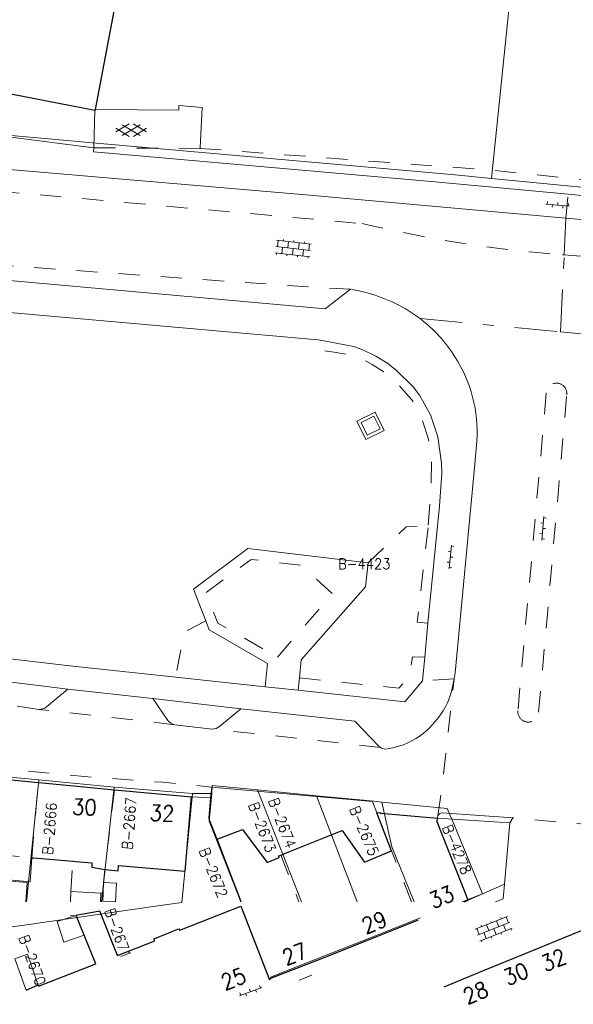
# Model space of a CAD drawing. Header units: metres. Extents: x 132072 to 132715, y 517419 to 517799.
# Tile 24 of 29: x 132571 to 132624, y 517419 to 517512. Entities that reach past the tile are written whole.
import ezdxf
from ezdxf.enums import TextEntityAlignment as Align
from ezdxf.lldxf.tags import DXFTag

# ---------------------------------------------------------------- set-up
doc = ezdxf.new("R2010")
doc.units = ezdxf.units.M
doc.header["$MEASUREMENT"] = 0
doc.linetypes.add('NLCS-HIDDEN', pattern=[4, 2, -2])
doc.linetypes.add('XX-HART', pattern=[13, 4, -2, 1, -2, 4])
for name, color, linetype, lineweight in [('GBKN BIJGEBOUW', 252, 'Continuous', 13), ('GBKN HOOFDGEBOUW', 250, 'Continuous', 25), ('GBKN HUISNUMMER', 252, 'Continuous', 13), ('GBKN KANT FUNCTIEVERSCHIL WEG', 252, 'NLCS-HIDDEN', 13), ('GBKN KANT GESLOTEN VERHARDING', 252, 'Continuous', 13), ('GBKN KANT GESLOTEN VERHARDING EIGEN TERREIN', 252, 'Continuous', 13), ('GBKN KANT OPEN VERHARDING', 252, 'Continuous', 13), ('GBKN KANT OPEN VERHARDING WEG', 252, 'NLCS-HIDDEN', 13), ('GBKN KANT VERHARDING OVERIG', 252, 'Continuous', 13), ('GBKN KANT WEGVAK FUNCTIEVERSCHIL', 252, 'NLCS-HIDDEN', 13), ('GBKN KANT WEGVAK HULPLIJN', 252, 'XX-HART', 13), ('GBKN KANT WEGVAK OPEN VERHARDING', 252, 'Continuous', 13), ('GBKN KUNSTWERK INWENDIGE LIJN', 252, 'Continuous', 13), ('GBKN LUIFEL', 252, 'NLCS-HIDDEN', 13), ('GBKN SCHUUR', 252, 'Continuous', 13), ('GBKN TERREINAFSCHEIDING', 252, 'NLCS-HIDDEN', 13), ('GBKN TUSSENMUUR', 252, 'NLCS-HIDDEN', 13), ('GBKN VERHARDINGSSYMBOOL', 252, 'Continuous', 13), ('GBKN VLAKAFSLUITING BEHEER GROEN', 252, 'NLCS-HIDDEN', 13), ('GBKN VLAKAFSLUITING BEHEER WEGEN', 252, 'NLCS-HIDDEN', 13), ('GRENS BAG PAND PLANTOPOGRAFIE VERBOUWING', 252, 'Continuous', 13), ('KADASTER PERCEELNUMMER', 32, 'Continuous', 13), ('KADASTER PERCEELSGRENS', 32, 'KG-KADASTRAAL', 13), ('WOZ TUSSENMUUR VERDIEPING0', 252, 'NLCS-HIDDEN', 13)]:
    doc.layers.add(name, color=color, linetype=linetype, lineweight=lineweight)
doc.styles.add('Style-STANDARD', font='STANDARD.shx')
tags = doc.linetypes.add('KG-KADASTRAAL', pattern='A,5.5,-2,["K",Standard,S=1.8,R=0,X=0,Y=-0.9],-2,5.5,-2,[5,NLCS.SHX,S=0.75,R=0,X=0,Y=0],-2', length=19).pattern_tags.tags
tags[6] = DXFTag(74, 10)

# ---------------------------------------------------------------- blocks, each defined once
blk = doc.blocks.new('GV6')
at = {"layer": 'GBKN VERHARDINGSSYMBOOL'}
for p, q in [((0.001014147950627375, -0.00337590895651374), (0.02599999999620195, 0.01199999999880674)), ((0.001014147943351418, 0.003375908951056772), (0.02608343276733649, -0.01205134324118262)), ((0.01318169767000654, -0.01009098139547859), (0.04681830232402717, 0.01009098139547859)), ((0.01318169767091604, 0.01009098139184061), (0.04681830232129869, -0.0100909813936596)), ((0.03399999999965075, 0.01200000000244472), (0.05898585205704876, -0.003375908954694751)), ((0.03399999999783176, -0.01199999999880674), (0.05898585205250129, 0.003375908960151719))]:
    blk.add_line(p, q, dxfattribs=at)
blk = doc.blocks.new('OV6')
at = {"layer": 'GBKN VERHARDINGSSYMBOOL'}
for p, q in [((0, 9.094947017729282e-13), (0.04500000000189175, 0)), ((0.002500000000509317, 2.728484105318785e-12), (0.002500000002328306, 0.005000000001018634)), ((0.0224999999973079, 1.818989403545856e-12), (0.02249999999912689, 0.005000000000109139)), ((0.03249999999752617, 4.547473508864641e-12), (0.03249999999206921, -0.005000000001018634)), ((0.04250000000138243, -2.728484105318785e-12), (0.04250000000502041, 0.005000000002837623)), ((0.01249999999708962, -9.094947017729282e-13), (0.01249999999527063, -0.005000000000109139))]:
    blk.add_line(p, q, dxfattribs=at)
blk = doc.blocks.new('OV4')
at = {"layer": 'GBKN VERHARDINGSSYMBOOL'}
for p, q in [((9.094947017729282e-13, 0.0120000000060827), (0.06599999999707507, 0.01200000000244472)), ((0, 0), (0.06599999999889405, 3.637978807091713e-12)), ((0.002999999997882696, 0.01200000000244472), (0.002999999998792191, 5.456968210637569e-12)), ((0.01300000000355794, 0.01500000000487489), (0.01300000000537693, 0.01199999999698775)), ((0.01299999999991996, 1.818989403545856e-12), (0.01300000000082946, -0.01199999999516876)), ((0.02300000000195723, 0.0120000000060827), (0.02300000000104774, 0)), ((0.03299999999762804, 0.01500000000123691), (0.03299999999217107, 0.01199999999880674)), ((0.0330000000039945, 3.637978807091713e-12), (0.03300000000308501, -0.01200000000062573)), ((0.04300000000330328, 0.01199999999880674), (0.04299999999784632, 3.637978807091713e-12)), ((0.05300000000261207, 0.01500000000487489), (0.0529999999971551, 0.01200000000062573)), ((0.05299999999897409, 1.818989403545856e-12), (0.0529999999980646, -0.01200000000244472)), ((0.06299999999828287, 0.01199999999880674), (0.06300000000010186, 0)), ((1.818989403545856e-12, -0.01199999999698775), (0.06600000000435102, -0.01200000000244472)), ((0.003000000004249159, -0.01200000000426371), (0.00300000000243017, -0.01499999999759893)), ((0.02300000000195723, -0.01199999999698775), (0.02299999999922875, -0.01499999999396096)), ((0.04299999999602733, -0.01200000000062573), (0.0430000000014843, -0.01499999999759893)), ((0.06300000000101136, -0.01199999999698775), (0.06300000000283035, -0.01500000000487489))]:
    blk.add_line(p, q, dxfattribs=at)

msp = doc.modelspace()

# ---------------------------------------------------------------- linework, layer by layer
at = {"layer": 'GBKN BIJGEBOUW', "flags": 128}
for points in [[(132571.921, 517430.516), (132568.124, 517430.801)], [(132571.7928188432, 517428.6764794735), (132571.921, 517430.516)]]:
    msp.add_lwpolyline(points, dxfattribs=at)
at = {"layer": 'GBKN HOOFDGEBOUW', "flags": 128}
for points in [[(132578.387, 517503.606), (132583.081, 517528.399)], [(132570.363, 517505.111), (132578.305, 517503.556)], [(132578.305, 517503.556), (132578.375, 517503.542), (132578.387, 517503.606)], [(132565.961, 517440.656), (132572.97, 517439.955)], [(132572.97, 517439.955), (132573.059, 517439.946)], [(132573.059, 517439.946), (132580.172, 517439.268)], [(132579.263, 517431.726), (132580.523, 517431.599), (132580.555, 517432.109), (132586.862, 517431.571), (132587.463, 517438.599)], [(132580.172, 517439.268), (132587.463, 517438.599)], [(132604.982, 517437.087), (132605.346, 517437.129), (132605.353, 517437.069)], [(132606.389, 517433.489), (132604.982, 517437.087)], [(132605.353, 517437.069), (132610.738, 517436.576)], [(132613.634, 517428.822), (132610.697, 517436.231), (132610.738, 517436.576)], [(132589.884, 517434.592), (132592.3, 517435.502), (132594.606, 517432.395), (132595.769, 517432.865), (132595.71, 517433.014), (132595.919, 517433.098)], [(132596.678, 517433.403), (132601.705, 517435.424), (132603.833, 517432.437), (132606.389, 517433.489)], [(132592.1704635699, 517428.6764794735), (132589.884, 517434.592)], [(132572.342, 517432.845), (132572.512, 517432.831)], [(132572.512, 517432.831), (132576.255, 517432.5170000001)], [(132595.919, 517433.098), (132596.678, 517433.403)], [(132576.255, 517432.5170000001), (132576.532, 517432.494), (132578.026, 517432.36), (132578.024, 517431.944), (132579.263, 517431.726)], [(132585.932, 517425.993), (132586.269, 517426.127), (132586.358, 517426.007), (132592.144, 517428.27)], [(132592.144, 517428.27), (132594.829, 517421.308)], [(132613.2675819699, 517428.6764794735), (132613.634, 517428.822)], [(132578.797, 517427.774), (132576.545, 517427.389)], [(132577.299, 517425.519), (132576.545, 517427.389)], [(132580.45, 517423.594), (132578.797, 517427.774)], [(132599.699, 517423.289), (132604.203, 517425.077), (132608.943, 517426.959)], [(132622.645, 517425.255), (132626.234, 517426.724)], [(132578.397, 517422.793), (132577.299, 517425.519)], [(132580.45, 517423.594), (132584.001, 517424.978), (132583.913, 517425.187), (132585.091, 517425.657)], [(132585.091, 517425.657), (132585.932, 517425.993)], [(132618.962, 517423.748), (132622.645, 517425.255)], [(132615.09, 517422.163), (132618.962, 517423.748)], [(132572.996, 517420.688), (132578.397, 517422.793)], [(132594.959, 517421.462), (132599.698, 517423.288), (132599.699, 517423.289)], [(132611.36, 517420.637), (132615.09, 517422.163)], [(132572.375, 517420.5550000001), (132572.907, 517420.778), (132572.996, 517420.688)], [(132571.818, 517420.322), (132572.375, 517420.5550000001)]]:
    msp.add_lwpolyline(points, dxfattribs=at)
at = {"layer": 'GBKN KANT FUNCTIEVERSCHIL WEG', "flags": 128}
for points in [[(132602.52, 517486.618), (132599.991, 517486.728), (132564.43, 517489.243), (132555.664, 517490.774), (132546.951, 517492.583), (132520.24, 517500)], [(132622.723, 517489.869), (132622.57, 517489.88)]]:
    msp.add_lwpolyline(points, dxfattribs=at)
at = {"layer": 'GBKN KANT GESLOTEN VERHARDING', "flags": 128}
for points in [[(132578.225112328, 517500), (132578.305, 517503.556)], [(132578.225, 517499.9950000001), (132578.225112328, 517500)]]:
    msp.add_lwpolyline(points, dxfattribs=at)
at = {"layer": 'GBKN KANT GESLOTEN VERHARDING EIGEN TERREIN', "flags": 128}
for points in [[(132578.387, 517503.606), (132586.253, 517503.5440000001), (132586.274, 517504.007), (132588.477, 517503.813), (132588.2673538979, 517500)], [(132588.2673538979, 517500), (132588.264, 517499.939)], [(132589.268, 517438.507), (132589.091, 517436.59), (132589.884, 517434.592)]]:
    msp.add_lwpolyline(points, dxfattribs=at)
at = {"layer": 'GBKN KANT OPEN VERHARDING', "flags": 128}
for points in [[(132623.105, 517495.599), (132610.473, 517496.785), (132578.181, 517499.601), (132578.225, 517499.9950000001)], [(132623.105, 517495.599), (132625.66, 517495.36)], [(132599.431, 517481.826), (132558.474, 517485.443), (132552.05, 517486.399), (132549.235, 517486.96)], [(132602.833, 517481.198), (132599.621, 517481.809), (132599.431, 517481.826)], [(132609.837, 517455.0440000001), (132610.911, 517466.125), (132611.135, 517469.189), (132611.111, 517470.172), (132610.766, 517472.644), (132610.062, 517474.731), (132609.03, 517476.612), (132608.439, 517477.389), (132606.869, 517478.944), (132606.039, 517479.6040000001), (132604.912, 517480.2940000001), (132603.724, 517480.866), (132602.833, 517481.198)], [(132530.575, 517455.92), (132544.654, 517454.647), (132575.949, 517451.004), (132585.968, 517449.928)], [(132609.523, 517451.8), (132609.837, 517455.0440000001)], [(132609.308, 517449.583), (132609.523, 517451.8)], [(132568.887, 517449.641), (132575.759, 517448.773)], [(132585.968, 517449.928), (132594.434, 517449.018)], [(132597.565, 517448.682), (132607.661, 517447.597), (132609.308, 517449.583)], [(132575.759, 517448.773), (132573.748, 517447.105)], [(132583.792, 517447.89), (132575.759, 517448.773)], [(132594.434, 517449.018), (132597.565, 517448.682)], [(132583.792, 517447.89), (132592.128, 517446.914)], [(132585.228, 517445.837), (132583.792, 517447.89)], [(132592.128, 517446.914), (132590.117, 517445.246)], [(132602.903, 517445.757), (132592.128, 517446.914)], [(132602.903, 517445.757), (132605.144, 517443.425), (132605.235, 517443.3430000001), (132605.339, 517443.27)], [(132617.574, 517436.146), (132610.738, 517436.576)], [(132613.634, 517428.822), (132617.064, 517430.336)], [(132594.829, 517421.308), (132594.959, 517421.462)]]:
    msp.add_lwpolyline(points, dxfattribs=at)
at = {"layer": 'GBKN KANT OPEN VERHARDING', "extrusion": (0, 0, -1)}
for centre, radius, start, end in [((-132573.052936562, 517448.0553624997), 1.17741329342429, 233.819507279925, 270.5322072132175), ((-132586.0461118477, 517446.4222531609), 1.00589674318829, 279.447507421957, 324.4211838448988), ((-132589.4221365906, 517446.1957403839), 1.17679308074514, 233.809487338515, 270.5422271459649)]:
    msp.add_arc(centre, radius, start, end, dxfattribs=at)
at = {"layer": 'GBKN KANT OPEN VERHARDING WEG', "flags": 128}
for points in [[(132621.028, 517476.808), (132619.786, 517462.768), (132618.346, 517446.779)], [(132620.302, 517446.602), (132622.142, 517467.204), (132622.966, 517476.64)], [(132556.084, 517442.552), (132577.354, 517440.52), (132584.762, 517439.976), (132589.394, 517439.525)]]:
    msp.add_lwpolyline(points, dxfattribs=at)
at = {"layer": 'GBKN KANT OPEN VERHARDING WEG'}
for centre, radius, start, end in [((132622.0003954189, 517476.7631685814), 0.9734283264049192, 352.730838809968, 177.360298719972), ((132619.3210150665, 517446.6575139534), 0.9825544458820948, 172.897598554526, 356.7610854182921)]:
    msp.add_arc(centre, radius, start, end, dxfattribs=at)
at = {"layer": 'GBKN KANT VERHARDING OVERIG', "flags": 128}
for points in [[(132578.1861792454, 517500), (132562.588, 517502.009), (132560.966, 517502.205)], [(132578.225, 517499.9950000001), (132578.1861792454, 517500)], [(132604.162, 517460.751), (132592.786, 517462.084), (132587.654, 517458.254), (132588.813, 517455.26)], [(132597.682, 517449.8540000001), (132597.852, 517451.553), (132603.921, 517458.482), (132604.162, 517460.751)], [(132588.813, 517455.26), (132589.149, 517454.3920000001), (132594.655, 517451.2290000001), (132594.434, 517449.018)], [(132597.565, 517448.682), (132597.682, 517449.8540000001)]]:
    msp.add_lwpolyline(points, dxfattribs=at)
at = {"layer": 'GBKN KANT WEGVAK FUNCTIEVERSCHIL', "flags": 128}
for points in [[(132585.881, 517445.4300000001), (132573.042, 517446.878)], [(132605.339, 517443.27), (132589.411, 517445.019)], [(132625.923, 517435.8920000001), (132617.866, 517436.618)]]:
    msp.add_lwpolyline(points, dxfattribs=at)
at = {"layer": 'GBKN KANT WEGVAK HULPLIJN', "flags": 128}
for points in [[(132622.723, 517489.869), (132622.894, 517493.341)], [(132622.364, 517482.6), (132622.723, 517489.869)], [(132609.096, 517483.834), (132622.364, 517482.6)], [(132622.364, 517482.6), (132631.988, 517481.6310000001)], [(132617.574, 517436.146), (132617.866, 517436.618)]]:
    msp.add_lwpolyline(points, dxfattribs=at)
at = {"layer": 'GBKN KANT WEGVAK OPEN VERHARDING', "flags": 128}
for points in [[(132595.231, 517485.2180000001), (132576.936, 517486.837), (132560.721, 517488.289), (132554.802, 517489.0930000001), (132547.368, 517490.56), (132542.166, 517491.926), (132518.836, 517498.8920000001), (132515.621, 517500)], [(132622.894, 517493.341), (132598.292, 517495.538), (132563.571, 517498.514), (132561.43, 517498.763), (132554.1018927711, 517500)], [(132673.463, 517497.934), (132656.618, 517492.709), (132652.774, 517491.747), (132650.897, 517491.488), (132648.634, 517491.321), (132646.699, 517491.302), (132644.616, 517491.402), (132622.894, 517493.341)], [(132595.231, 517485.2180000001), (132600.114, 517484.776), (132602.52, 517486.618)], [(132602.839, 517486.559), (132602.52, 517486.618)], [(132609.096, 517483.834), (132608.541, 517484.239), (132607.969, 517484.614)], [(132614.272, 517470.07), (132614.463, 517472.249)], [(132614.272, 517470.07), (132612.408, 517450.341), (132612.301, 517449.776)], [(132573.042, 517446.878), (132570.976, 517447.181)], [(132589.411, 517445.019), (132585.881, 517445.4300000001)], [(132589.394, 517439.525), (132589.268, 517438.507)], [(132589.394, 517439.525), (132604.595, 517438.159), (132604.982, 517437.087)], [(132587.463, 517438.599), (132589.268, 517438.507)], [(132610.775, 517436.793), (132610.744, 517436.687), (132610.738, 517436.576)], [(132611.19, 517437.086), (132617.866, 517436.618)], [(132617.064, 517430.336), (132617.574, 517436.146)], [(132617.064, 517430.336), (132616.942, 517428.946), (132616.2371452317, 517428.6764794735)], [(132598.863, 517421.738), (132597.652, 517421.25)]]:
    msp.add_lwpolyline(points, dxfattribs=at)
at = {"layer": 'GBKN KANT WEGVAK OPEN VERHARDING'}
for centre, radius, start, end in [((132599.9839098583, 517471.2908380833), 15.5328139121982, 59.0641002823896, 79.408225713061), ((132600.6106439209, 517472.7667172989), 13.945824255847, 32.350071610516, 52.5223879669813), ((132601.2388641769, 517473.0757587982), 13.2499546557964, 356.422585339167, 32.67472890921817), ((132611.2189820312, 517436.6045510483), 0.48232048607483, 93.44490647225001, 157.001119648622)]:
    msp.add_arc(centre, radius, start, end, dxfattribs=at)
at = {"layer": 'GBKN KANT WEGVAK OPEN VERHARDING', "extrusion": (0, 0, -1)}
for centre, radius, start, end in [((-132602.4832340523, 517451.1975104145), 9.92014213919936, 188.238580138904, 202.3827473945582), ((-132602.786502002, 517452.1491237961), 10.0514977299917, 208.0660734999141, 219.8969854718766), ((-132604.9557235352, 517450.2290428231), 7.156182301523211, 219.242640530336, 263.0793909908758), ((-132605.8639794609, 517444.1405666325), 1.01660695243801, 272.5922782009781, 301.0913178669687)]:
    msp.add_arc(centre, radius, start, end, dxfattribs=at)
at = {"layer": 'GBKN KUNSTWERK INWENDIGE LIJN', "flags": 128}
for points in [[(132603.097, 517474.147), (132603.97, 517472.401), (132605.698, 517473.242), (132604.825, 517474.988), (132603.097, 517474.147)], [(132603.502, 517474.027), (132604.081, 517472.819), (132605.302, 517473.412), (132604.723, 517474.6200000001), (132603.502, 517474.027)]]:
    msp.add_lwpolyline(points, dxfattribs=at)
at = {"layer": 'GBKN LUIFEL', "flags": 128}
for points in [[(132576.036, 517429.639), (132576.255, 517432.5170000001)], [(132579.263, 517431.726), (132579.138, 517430.497)], [(132579.1, 517429.5), (132578.899, 517429.5)]]:
    msp.add_lwpolyline(points, dxfattribs=at)
at = {"layer": 'GBKN SCHUUR', "flags": 128}
for points in [[(132579.138, 517430.497), (132580.353, 517430.45), (132580.285, 517428.687), (132579.07, 517428.734)], [(132579.1, 517429.5), (132579.138, 517430.497)], [(132576.036, 517429.639), (132576.0077896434, 517428.6764794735)], [(132576.036, 517429.639), (132578.899, 517429.5)], [(132578.8503330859, 517428.6764794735), (132578.899, 517429.5)], [(132579.07, 517428.734), (132579.1, 517429.5)], [(132574.759, 517426.815), (132576.54, 517427.388)], [(132575.969, 517427.353), (132576.54, 517427.388)], [(132576.545, 517427.389), (132576.54, 517427.388)], [(132575.396, 517424.861), (132574.759, 517426.815)], [(132577.299, 517425.519), (132575.396, 517424.861)], [(132571.818, 517420.322), (132570.759, 517423.292), (132571.937, 517423.712), (132572.996, 517420.688)]]:
    msp.add_lwpolyline(points, dxfattribs=at)
at = {"layer": 'GBKN TERREINAFSCHEIDING', "flags": 128}
for points in [[(132588.264, 517499.939), (132578.225, 517499.9950000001)], [(132588.264, 517499.939), (132615.852, 517497.878), (132625.689, 517496.8430000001), (132625.89, 517496.828)]]:
    msp.add_lwpolyline(points, dxfattribs=at)
at = {"layer": 'GBKN TUSSENMUUR', "flags": 128}
for points in [[(132572.342, 517432.845), (132572.97, 517439.955)], [(132580.172, 517439.268), (132579.263, 517431.726)], [(132595.919, 517433.098), (132597.622878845, 517428.6764794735)], [(132608.2712630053, 517428.6764794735), (132606.389, 517433.489)]]:
    msp.add_lwpolyline(points, dxfattribs=at)
at = {"layer": 'GBKN VLAKAFSLUITING BEHEER GROEN', "flags": 128}
for points in [[(132609.866, 517464.298), (132610.125, 517467.9300000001), (132610.193, 517470.781), (132610.118, 517471.369), (132609.862, 517472.527), (132609.306, 517474.197), (132608.961, 517475.01), (132608.313, 517476.17), (132607.334, 517477.255), (132606.207, 517478.397), (132605.604, 517478.849), (132604.565, 517479.513), (132603.646, 517479.98), (132602.516, 517480.387), (132600.949, 517480.673), (132599.339, 517480.913), (132599.431, 517481.826)], [(132604.162, 517460.751), (132607.773, 517464.145), (132609.866, 517464.298)], [(132609.837, 517455.0440000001), (132608.827, 517455.134), (132609.866, 517464.298)], [(132595.589, 517451.829), (132600.812, 517457.816), (132597.817, 517460.505), (132593.105, 517461.062), (132588.833, 517457.921), (132589.968, 517455.037), (132595.589, 517451.829)], [(132588.813, 517455.26), (132586.777, 517454.181), (132585.968, 517449.928)], [(132597.682, 517449.8540000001), (132607.071, 517448.891), (132608.095, 517450.007), (132608.364, 517451.846), (132609.523, 517451.8)]]:
    msp.add_lwpolyline(points, dxfattribs=at)
at = {"layer": 'GBKN VLAKAFSLUITING BEHEER WEGEN', "flags": 128}
for points in [[(132551.516, 517500), (132551.172, 517498.161), (132563.484, 517496.4), (132603.623, 517492.825)], [(132622.894, 517493.341), (132623.105, 517495.599)], [(132660.224, 517491.396), (132656.937, 517490.338), (132653.566, 517489.591), (132650.288, 517489.182), (132646.986, 517489.062), (132636.087, 517489.24), (132625.197, 517489.705), (132623.883, 517489.785), (132622.723, 517489.869)], [(132612.301, 517449.776), (132609.308, 517449.583)], [(132610.775, 517436.793), (132611.297, 517440.577), (132612.301, 517449.776)]]:
    msp.add_lwpolyline(points, dxfattribs=at)
at = {"layer": 'GBKN VLAKAFSLUITING BEHEER WEGEN'}
msp.add_arc((132632.0948141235, 517613.5803633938), 124.066522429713, 256.733052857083, 265.5969656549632, dxfattribs=at)
at = {"layer": 'GRENS BAG PAND PLANTOPOGRAFIE VERBOUWING', "flags": 128}
for points in [[(132572.342, 517432.845), (132572.193, 517430.564)], [(132572.193, 517430.564), (132568.133, 517430.946)]]:
    msp.add_lwpolyline(points, dxfattribs=at)
at = {"layer": 'KADASTER PERCEELSGRENS', "flags": 128}
for points in [[(132615.848, 517497.0779999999), (132617.865, 517516.752), (132616.201, 517522.524)], [(132527.581, 517505.0399999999), (132577.739, 517500.499), (132612.41, 517497.442), (132615.848, 517497.0779999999)], [(132615.848, 517497.0779999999), (132632.54, 517495.473)], [(132573.023, 517440.224), (132565.743, 517440.882)], [(132571.8627911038, 517428.6764794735), (132573.023, 517440.224)], [(132580.14, 517439.525), (132573.023, 517440.224)], [(132578.9636000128, 517428.6764794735), (132580.14, 517439.525)], [(132587.543, 517438.91), (132580.14, 517439.525)], [(132589.432, 517439.673), (132589.372, 517438.925)], [(132593.711, 517439.2560000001), (132589.432, 517439.673)], [(132584.281, 517428.295), (132586.557, 517428.624), (132587.543, 517438.91)], [(132589.372, 517438.925), (132587.543, 517438.91)], [(132589.372, 517438.925), (132589.125, 517436.295), (132592.1230265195, 517428.6764794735)], [(132599.285, 517438.714), (132593.711, 517439.2560000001)], [(132593.711, 517439.2560000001), (132597.8645060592, 517428.6764794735)], [(132599.285, 517438.714), (132603.151110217, 517428.6764794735)], [(132604.76, 517438.181), (132599.285, 517438.714)], [(132605.456, 517438.113), (132604.76, 517438.181)], [(132611.667, 517437.508), (132605.456, 517438.113)], [(132606.432, 517433.862), (132605.456, 517438.113)], [(132611.667, 517437.508), (132612.33, 517435.895)], [(132612.33, 517435.895), (132614.989, 517429.4270000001)], [(132608.521652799, 517428.6764794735), (132606.432, 517433.862)], [(132614.989, 517429.4270000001), (132613.0629931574, 517428.6764794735)], [(132578.837, 517427.509), (132584.281, 517428.295)], [(132576.66, 517427.194), (132578.837, 517427.509)], [(132569.334, 517426.146), (132571.641, 517426.4689999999)], [(132571.641, 517426.4689999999), (132576.66, 517427.194)], [(132609.138, 517427.147), (132604.452, 517425.299)], [(132622.655, 517425.26), (132626.234, 517426.724)], [(132604.452, 517425.299), (132599.896, 517423.502)], [(132618.962, 517423.748), (132622.655, 517425.26)], [(132599.896, 517423.502), (132594.929, 517421.546)], [(132615.09, 517422.163), (132618.962, 517423.748)], [(132611.36, 517420.637), (132615.09, 517422.163)], [(132594.929, 517421.546), (132595.014, 517421.442)]]:
    msp.add_lwpolyline(points, dxfattribs=at)
at = {"layer": 'WOZ TUSSENMUUR VERDIEPING0', "flags": 128}
msp.add_lwpolyline([(132565.445, 517433.129), (132566.362, 517433.045), (132566.393, 517433.3430000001), (132572.342, 517432.845)], dxfattribs=at)

# ---------------------------------------------------------------- block references
at = {"layer": 'GBKN VERHARDINGSSYMBOOL', "zscale": 10}
for name, p, xscale, yscale, rotation in [('GV6', (132580.258, 517501.6690000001), 50, 50, 0.2291818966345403), ('OV6', (132620.988, 517494.676), 50.00000000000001, 50.00000000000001, 354.8366931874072), ('OV4', (132595.437, 517490.653), 50.00000000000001, 50.00000000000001, 353.628177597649), ('OV6', (132620.807, 517465.113), 50.00000000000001, 50.00000000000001, 265.1221191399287), ('OV6', (132612.052, 517462.406), 50.00000000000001, 50.00000000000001, 264.6655599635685), ('OV4', (132614.525, 517425.522), 50, 50, 21.58865227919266), ('OV6', (132592.003, 517419.785), 50, 50, 20.79072527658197)]:
    msp.add_blockref(name, p, dxfattribs=dict(at, xscale=xscale, yscale=yscale, rotation=rotation))

# ---------------------------------------------------------------- texts
at = {"layer": 'GBKN HUISNUMMER', "style": 'Style-STANDARD'}
for s, rotation, p in [('30', 357.4168581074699, (132577.3317094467, 517437.6360432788)), ('32', 357.4168581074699, (132584.6767094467, 517437.0570432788)), ('33', 21.73397274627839, (132611.1058862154, 517429.1342119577)), ('29', 21.73397274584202, (132604.759827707, 517426.7229586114)), ('27', 21.73397274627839, (132597.231827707, 517423.7369586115)), ('32', 22.23748078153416, (132621.721035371, 517423.17184252)), ('30', 22.23748078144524, (132618.155035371, 517421.85084252)), ('25', 21.73397274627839, (132591.434827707, 517421.3899586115)), ('28', 22.23748078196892, (132614.3438991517, 517420.0687816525))]:
    msp.add_text(s, height=1.5, rotation=rotation, dxfattribs=at).set_placement(p, align=Align.MIDDLE_CENTER)
at = {"layer": 'KADASTER PERCEELNUMMER', "style": 'Style-STANDARD'}
msp.add_text('B-4423', height=1, dxfattribs=at).set_placement((132603.8131627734, 517460.646), align=Align.MIDDLE_CENTER)
for s, rotation, p in [('B-2666', 85.53686923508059, (132574.040140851, 517435.5880653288)), ('B-2667', 85.6113537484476, (132581.5673383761, 517436.0820500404)), ('B-2673', 290.75805045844, (132594.1501621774, 517435.7334889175)), ('B-2674', 290.75805045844, (132596.0411621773, 517436.1314889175)), ('B-2675', 292.9238309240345, (132603.7992286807, 517435.3835115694)), ('B-4278', 292.9238309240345, (132612.5628169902, 517433.6306621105)), ('B-2672', 291.9784505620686, (132589.5293729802, 517431.4433976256)), ('B-2671', 289.6522419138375, (132580.5207678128, 517425.6828755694)), ('B-2670', 289.8699658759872, (132572.4002061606, 517423.162245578))]:
    msp.add_text(s, height=1, rotation=rotation, dxfattribs=at).set_placement(p, align=Align.MIDDLE_CENTER)

doc.saveas('drawing.dxf')
